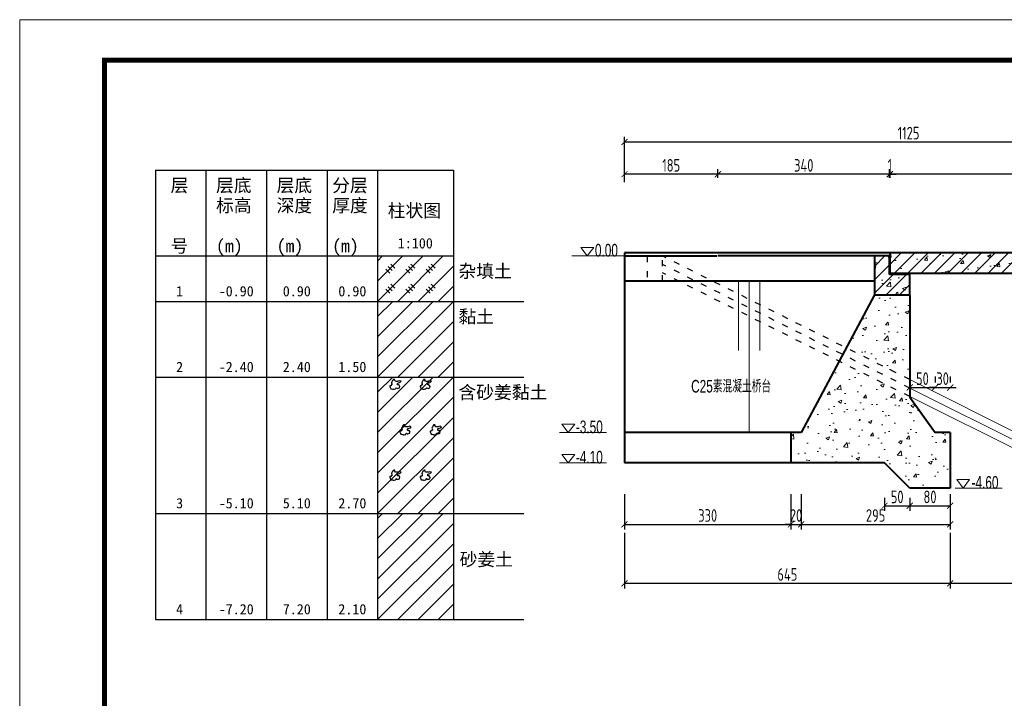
# Model space of a CAD drawing. Header units: inches. Extents: x 112594 to 193184, y 44995 to 116598.
# Tile 20 of 153: x 113439 to 115388, y 64375 to 65720. Entities that reach past the tile are written whole.
import ezdxf
from ezdxf.enums import TextEntityAlignment as Align

# ---------------------------------------------------------------- set-up
doc = ezdxf.new("R2010")
doc.units = ezdxf.units.IN
doc.header["$MEASUREMENT"] = 0
doc.linetypes.add('ACAD_ISO03W100', pattern=[30, 12, -18])
doc.layers.get('0').update_dxf_attribs({"lineweight": 15})
doc.layers.add('1', color=7, linetype='Continuous')
doc.layers.add('6', color=7, linetype='Continuous')
for name, color, linetype, lineweight in [('BM1', 7, 'Continuous', 15), ('虚线', 2, 'ACAD_ISO03W100', 25), ('轮廓线', 1, 'Continuous', 40)]:
    doc.layers.add(name, color=color, linetype=linetype, lineweight=lineweight)
doc.styles.add('HZTXT', font='tssdeng.shx', dxfattribs={"width": 0.75, "bigfont": 'hztxt.shx'})
doc.styles.get("Standard").update_dxf_attribs({"font": 'hztxt_e.shx', "width": 0.7, "bigfont": 'hztxt.shx'})
doc.styles.add('楷体', font='SimSun.ttf', dxfattribs={"width": 0.85})
doc.dimstyles.new('3', dxfattribs={"dimtxt": 25, "dimasz": 12, "dimexe": 10, "dimexo": 30, "dimgap": 5, "dimtad": 1, "dimdec": 0, "dimzin": 0, "dimdsep": 46, "dimtxsty": 'HZTXT', "dimblk": 'ARCHTICK', "dimcen": 0, "dimclrt": 7, "dimazin": 2, "dimtfac": 1, "dimtdec": 0, "dimtix": 1, "dimtmove": 2, "dimatfit": 3, "dimfxl": 250, "dimtolj": 1, "dimtzin": 0, "dimarcsym": 0})
doc.dimstyles.new('6', dxfattribs={"dimtxt": 25, "dimasz": 12, "dimexe": 10, "dimexo": 130, "dimgap": 5, "dimtad": 1, "dimdec": 0, "dimzin": 0, "dimdsep": 46, "dimtxsty": 'HZTXT', "dimblk": 'ARCHTICK', "dimcen": 0, "dimclrt": 7, "dimazin": 2, "dimtfac": 1, "dimtdec": 0, "dimtix": 1, "dimtmove": 2, "dimatfit": 3, "dimfxl": 250, "dimtolj": 1, "dimtzin": 0, "dimarcsym": 0})
pattern_1 = [(50, (91781.76, -58218.446), (71.726018, -6.275213), [7.5, -82.5]), (355, (91781.76, -58218.446), (-13.875133, 75.219213), [6, -66]), (100.4514, (91787.74, -58218.97), (57.85094, 68.943954), [6.37402, -70.11421]), (46.1842, (91781.76, -58198.45), (106.724105, -16.5519), [11.25, -123.75]), (96.6356, (91790.66, -58199.83), (93.46627, 97.41179), [9.56103, -105.1713]), (351.1842, (91781.76, -58198.45), (93.46619, 97.41186), [9, -99]), (21, (91791.76, -58203.446), (59.690705, -40.26189), [7.5, -82.5]), (326, (91791.76, -58203.446), (24.331533, 72.515005), [6, -66]), (71.4514, (91796.736, -58206.8), (84.022263, 32.25305), [6.37402, -70.11421]), (37.5, (91781.762, -58218.446), (1.2159855, 33.2893854), [0, -65.2, 0, -67, 0, -66.25]), (7.5, (91781.762, -58218.446), (26.306954, 39.441171), [0, -38.2, 0, -63.7, 0, -25.25]), (327.5, (91759.462, -58218.446), (53.3822436, -2.255487), [0, -25, 0, -78, 0, -103.5]), (317.5, (91749.46, -58218.446), (58.318617, 10.010498), [0, -32.5, 0, -51.8, 0, -73.5])]
pattern_2 = [(45, (91781.762, -58218.446), (-13.2582521, 13.2582521), [])]

# ---------------------------------------------------------------- blocks, each defined once
blk = doc.blocks.new('_ArchTick')
at = {"color": 0, "linetype": 'ByBlock', "const_width": 0.15}
blk.add_lwpolyline([(-0.5, -0.5), (0.5, 0.5)], dxfattribs=at)
blk = doc.blocks.new('*D483')
at = {"color": 0, "lineweight": -2}
for p, q in [((115161.2, 65406.5), (115161.2, 65423.5)), ((115162.2, 65406.5), (115162.2, 65423.5)), ((115161.2, 65413.5), (115149.2, 65413.5)), ((115161.2, 65413.5), (115162.2, 65413.5)), ((115162.2, 65413.5), (115174.2, 65413.5))]:
    blk.add_line(p, q, dxfattribs=at)
at = {"color": 0, "lineweight": -2, "xscale": 12, "yscale": 12, "zscale": 12}
blk.add_blockref('_ArchTick', (115161.2, 65413.5), dxfattribs=at)
at = {"color": 0, "lineweight": -2, "xscale": 12, "yscale": 12, "zscale": 12, "rotation": 180}
blk.add_blockref('_ArchTick', (115162.2, 65413.5), dxfattribs=at)
at = {"color": 7, "insert": (115161.7, 65431), "char_height": 25, "attachment_point": 5, "style": 'HZTXT'}
blk.add_mtext('\\A1;1', dxfattribs=at)
blk = doc.blocks.new('*D489')
at = {"color": 0, "lineweight": -2}
for p, q in [((114636.2, 64779.5), (114636.2, 64709.8)), ((114965.9, 64779.5), (114965.9, 64709.8)), ((114636.2, 64719.8), (114965.9, 64719.8))]:
    blk.add_line(p, q, dxfattribs=at)
at = {"color": 0, "lineweight": -2, "xscale": 12, "yscale": 12, "zscale": 12, "rotation": 180}
blk.add_blockref('_ArchTick', (114636.2, 64719.8), dxfattribs=at)
at = {"color": 0, "lineweight": -2, "xscale": 12, "yscale": 12, "zscale": 12}
blk.add_blockref('_ArchTick', (114965.9, 64719.8), dxfattribs=at)
at = {"color": 7, "insert": (114801, 64737.3), "char_height": 25, "attachment_point": 5, "style": 'HZTXT'}
blk.add_mtext('\\A1;330', dxfattribs=at)
blk = doc.blocks.new('*D490')
at = {"color": 0, "lineweight": -2}
for p, q in [((114965.9, 64779.5), (114965.9, 64709.8)), ((114985.9, 64779.5), (114985.9, 64709.8)), ((114965.9, 64719.8), (114953.9, 64719.8)), ((114965.9, 64719.8), (114985.9, 64719.8)), ((114985.9, 64719.8), (114997.9, 64719.8))]:
    blk.add_line(p, q, dxfattribs=at)
at = {"color": 0, "lineweight": -2, "xscale": 12, "yscale": 12, "zscale": 12}
blk.add_blockref('_ArchTick', (114965.9, 64719.8), dxfattribs=at)
at = {"color": 0, "lineweight": -2, "xscale": 12, "yscale": 12, "zscale": 12, "rotation": 180}
blk.add_blockref('_ArchTick', (114985.9, 64719.8), dxfattribs=at)
at = {"color": 7, "insert": (114975.9, 64737.3), "char_height": 25, "attachment_point": 5, "style": 'HZTXT'}
blk.add_mtext('\\A1;20', dxfattribs=at)
blk = doc.blocks.new('*D491')
at = {"color": 0, "lineweight": -2}
for p, q in [((114985.9, 64779.5), (114985.9, 64709.8)), ((115281.2, 64779.5), (115281.2, 64709.8)), ((114985.9, 64719.8), (115281.2, 64719.8))]:
    blk.add_line(p, q, dxfattribs=at)
at = {"color": 0, "lineweight": -2, "xscale": 12, "yscale": 12, "zscale": 12, "rotation": 180}
blk.add_blockref('_ArchTick', (114985.9, 64719.8), dxfattribs=at)
at = {"color": 0, "lineweight": -2, "xscale": 12, "yscale": 12, "zscale": 12}
blk.add_blockref('_ArchTick', (115281.2, 64719.8), dxfattribs=at)
at = {"color": 7, "insert": (115133.5, 64737.3), "char_height": 25, "attachment_point": 5, "style": 'HZTXT'}
blk.add_mtext('\\A1;295', dxfattribs=at)
blk = doc.blocks.new('*D492')
at = {"color": 0, "lineweight": -2}
for p, q in [((114636.2, 64702.9), (114636.2, 64593)), ((115281.2, 64702.9), (115281.2, 64593)), ((114636.2, 64603), (115281.2, 64603))]:
    blk.add_line(p, q, dxfattribs=at)
at = {"color": 0, "lineweight": -2, "xscale": 12, "yscale": 12, "zscale": 12, "rotation": 180}
blk.add_blockref('_ArchTick', (114636.2, 64603), dxfattribs=at)
at = {"color": 0, "lineweight": -2, "xscale": 12, "yscale": 12, "zscale": 12}
blk.add_blockref('_ArchTick', (115281.2, 64603), dxfattribs=at)
at = {"color": 7, "insert": (114958.7, 64620.5), "char_height": 25, "attachment_point": 5, "style": 'HZTXT'}
blk.add_mtext('\\A1;645', dxfattribs=at)
blk = doc.blocks.new('三角形')
at = {"layer": '轮廓线', "color": 0, "lineweight": 20}
for p, q in [((24441.9, 199232.1), (24477.5, 199232.1)), ((24459.3, 199208.6), (24441.9, 199232.1)), ((24477.5, 199232.1), (24459.3, 199208.6))]:
    blk.add_line(p, q, dxfattribs=at)
blk = doc.blocks.new('*D493')
at = {"color": 0, "lineweight": -2}
for p, q in [((114821.2, 65406.5), (114821.2, 65423.5)), ((115161.2, 65406.5), (115161.2, 65423.5)), ((115161.2, 65413.5), (114821.2, 65413.5))]:
    blk.add_line(p, q, dxfattribs=at)
at = {"color": 0, "lineweight": -2, "xscale": 12, "yscale": 12, "zscale": 12, "rotation": 180}
blk.add_blockref('_ArchTick', (114821.2, 65413.5), dxfattribs=at)
at = {"color": 0, "lineweight": -2, "xscale": 12, "yscale": 12, "zscale": 12}
blk.add_blockref('_ArchTick', (115161.2, 65413.5), dxfattribs=at)
at = {"color": 7, "insert": (114991.2, 65431), "char_height": 25, "attachment_point": 5, "style": 'HZTXT'}
blk.add_mtext('\\A1;340', dxfattribs=at)
blk = doc.blocks.new('*D494')
at = {"color": 0, "lineweight": -2}
for p, q in [((115281.2, 64702.9), (115281.2, 64593)), ((115281.2, 64603), (115626.2, 64603)), ((115626.2, 64586.5), (115626.2, 64593))]:
    blk.add_line(p, q, dxfattribs=at)
at = {"color": 0, "lineweight": -2, "xscale": 12, "yscale": 12, "zscale": 12, "rotation": 180}
blk.add_blockref('_ArchTick', (115281.2, 64603), dxfattribs=at)
at = {"color": 0, "lineweight": -2, "xscale": 12, "yscale": 12, "zscale": 12}
blk.add_blockref('_ArchTick', (115626.2, 64603), dxfattribs=at)
at = {"color": 7, "insert": (115453.7, 64620.5), "char_height": 25, "attachment_point": 5, "style": 'HZTXT'}
blk.add_mtext('\\A1;345', dxfattribs=at)
blk = doc.blocks.new('*D496')
at = {"color": 0, "lineweight": -2}
for p, q in [((115201.2, 65012.8), (115201.2, 65000.9)), ((115251.2, 65012.8), (115251.2, 65000.9)), ((115201.2, 64990.9), (115251.2, 64990.9))]:
    blk.add_line(p, q, dxfattribs=at)
at = {"color": 0, "lineweight": -2, "xscale": 12, "yscale": 12, "zscale": 12, "rotation": 180}
blk.add_blockref('_ArchTick', (115201.2, 64990.9), dxfattribs=at)
at = {"color": 0, "lineweight": -2, "xscale": 12, "yscale": 12, "zscale": 12}
blk.add_blockref('_ArchTick', (115251.2, 64990.9), dxfattribs=at)
at = {"color": 7, "insert": (115226.2, 65008.4), "char_height": 25, "attachment_point": 5, "style": 'HZTXT'}
blk.add_mtext('\\A1;50', dxfattribs=at)
blk = doc.blocks.new('*D475')
at = {"color": 0, "lineweight": -2}
for p, q in [((115162.2, 65406.5), (115162.2, 65423.5)), ((115760.2, 65406.5), (115760.2, 65423.5)), ((115760.2, 65413.5), (115162.2, 65413.5))]:
    blk.add_line(p, q, dxfattribs=at)
at = {"color": 0, "lineweight": -2, "xscale": 12, "yscale": 12, "zscale": 12, "rotation": 180}
blk.add_blockref('_ArchTick', (115162.2, 65413.5), dxfattribs=at)
at = {"color": 0, "lineweight": -2, "xscale": 12, "yscale": 12, "zscale": 12}
blk.add_blockref('_ArchTick', (115760.2, 65413.5), dxfattribs=at)
at = {"color": 7, "insert": (115461.2, 65431), "char_height": 25, "attachment_point": 5, "style": 'HZTXT'}
blk.add_mtext('\\A1;598', dxfattribs=at)
blk = doc.blocks.new('*D479')
at = {"color": 0, "lineweight": -2}
for p, q in [((114636.2, 65397.9), (114636.2, 65487.4)), ((114636.2, 65477.4), (115761.2, 65477.4)), ((115761.2, 65444.5), (115761.2, 65487.4))]:
    blk.add_line(p, q, dxfattribs=at)
at = {"color": 0, "lineweight": -2, "xscale": 12, "yscale": 12, "zscale": 12, "rotation": 180}
blk.add_blockref('_ArchTick', (114636.2, 65477.4), dxfattribs=at)
at = {"color": 0, "lineweight": -2, "xscale": 12, "yscale": 12, "zscale": 12}
blk.add_blockref('_ArchTick', (115761.2, 65477.4), dxfattribs=at)
at = {"color": 7, "insert": (115198.7, 65494.9), "char_height": 25, "attachment_point": 5, "style": 'HZTXT'}
blk.add_mtext('\\A1;1125', dxfattribs=at)
blk = doc.blocks.new('*D401')
at = {"color": 0, "lineweight": -2}
for p, q in [((114636.2, 65406.5), (114636.2, 65423.5)), ((114821.2, 65406.5), (114821.2, 65423.5)), ((114821.2, 65413.5), (114636.2, 65413.5))]:
    blk.add_line(p, q, dxfattribs=at)
at = {"color": 0, "lineweight": -2, "xscale": 12, "yscale": 12, "zscale": 12, "rotation": 180}
blk.add_blockref('_ArchTick', (114636.2, 65413.5), dxfattribs=at)
at = {"color": 0, "lineweight": -2, "xscale": 12, "yscale": 12, "zscale": 12}
blk.add_blockref('_ArchTick', (114821.2, 65413.5), dxfattribs=at)
at = {"color": 7, "insert": (114728.7, 65431), "char_height": 25, "attachment_point": 5, "style": 'HZTXT'}
blk.add_mtext('\\A1;185', dxfattribs=at)
blk = doc.blocks.new('*D402')
at = {"color": 0, "lineweight": -2}
for p, q in [((115251.2, 65012.8), (115251.2, 65000.9)), ((115281.2, 65012.8), (115281.2, 65000.9)), ((115251.2, 64990.9), (115239.2, 64990.9)), ((115251.2, 64990.9), (115281.2, 64990.9)), ((115281.2, 64990.9), (115293.2, 64990.9))]:
    blk.add_line(p, q, dxfattribs=at)
at = {"color": 0, "lineweight": -2, "xscale": 12, "yscale": 12, "zscale": 12}
blk.add_blockref('_ArchTick', (115251.2, 64990.9), dxfattribs=at)
at = {"color": 0, "lineweight": -2, "xscale": 12, "yscale": 12, "zscale": 12, "rotation": 180}
blk.add_blockref('_ArchTick', (115281.2, 64990.9), dxfattribs=at)
at = {"color": 7, "insert": (115266.2, 65008.4), "char_height": 25, "attachment_point": 5, "style": 'HZTXT'}
blk.add_mtext('\\A1;30', dxfattribs=at)
blk = doc.blocks.new('*D403')
at = {"color": 0, "lineweight": -2}
for p, q in [((115201.2, 64772.6), (115201.2, 64746.6)), ((115281.2, 64772.6), (115281.2, 64746.6)), ((115201.2, 64756.6), (115281.2, 64756.6))]:
    blk.add_line(p, q, dxfattribs=at)
at = {"color": 0, "lineweight": -2, "xscale": 12, "yscale": 12, "zscale": 12, "rotation": 180}
blk.add_blockref('_ArchTick', (115201.2, 64756.6), dxfattribs=at)
at = {"color": 0, "lineweight": -2, "xscale": 12, "yscale": 12, "zscale": 12}
blk.add_blockref('_ArchTick', (115281.2, 64756.6), dxfattribs=at)
at = {"color": 7, "insert": (115241.2, 64774.1), "char_height": 25, "attachment_point": 5, "style": 'HZTXT'}
blk.add_mtext('\\A1;80', dxfattribs=at)
blk = doc.blocks.new('*D404')
at = {"color": 0, "lineweight": -2}
for p, q in [((115151.2, 64772.6), (115151.2, 64746.6)), ((115201.2, 64772.6), (115201.2, 64746.6)), ((115151.2, 64756.6), (115201.2, 64756.6))]:
    blk.add_line(p, q, dxfattribs=at)
at = {"color": 0, "lineweight": -2, "xscale": 12, "yscale": 12, "zscale": 12, "rotation": 180}
blk.add_blockref('_ArchTick', (115151.2, 64756.6), dxfattribs=at)
at = {"color": 0, "lineweight": -2, "xscale": 12, "yscale": 12, "zscale": 12}
blk.add_blockref('_ArchTick', (115201.2, 64756.6), dxfattribs=at)
at = {"color": 7, "insert": (115176.2, 64774.1), "char_height": 25, "attachment_point": 5, "style": 'HZTXT'}
blk.add_mtext('\\A1;50', dxfattribs=at)
blk = doc.blocks.new('SJ')
for p, q in [((0.265, 0.663), (0.243, 0.636)), ((0.28, 0.69), (0.265, 0.663)), ((0.303, 0.715), (0.28, 0.69)), ((0.315, 0.785), (0.303, 0.715)), ((0.355, 0.815), (0.315, 0.785)), ((0.367, 0.84), (0.355, 0.815)), ((0.427, 0.852), (0.367, 0.84)), ((0.469, 0.85), (0.427, 0.852)), ((0.442, 0.81), (0.447, 0.82)), ((0.442, 0.802), (0.442, 0.81)), ((0.504, 0.725), (0.442, 0.802)), ((0.447, 0.82), (0.469, 0.85)), ((0.557, 0.715), (0.504, 0.725)), ((0.614, 0.718), (0.557, 0.715)), ((0.661, 0.723), (0.614, 0.718)), ((0.718, 0.73), (0.661, 0.723)), ((0.674, 0.596), (0.833, 0.655)), ((0.788, 0.752), (0.718, 0.73)), ((0.888, 0.723), (0.788, 0.752)), ((0.833, 0.655), (0.888, 0.723)), ((0.138, 0.434), (0.133, 0.374)), ((0.133, 0.374), (0.143, 0.354)), ((0.168, 0.432), (0.138, 0.434)), ((0.143, 0.354), (0.156, 0.342)), ((0.156, 0.342), (0.195, 0.24)), ((0.223, 0.432), (0.168, 0.432)), ((0.195, 0.24), (0.238, 0.223)), ((0.238, 0.476), (0.223, 0.432)), ((0.253, 0.486), (0.238, 0.476)), ((0.238, 0.223), (0.313, 0.205)), ((0.243, 0.636), (0.283, 0.544)), ((0.283, 0.489), (0.253, 0.486)), ((0.283, 0.544), (0.275, 0.556)), ((0.275, 0.556), (0.28, 0.531)), ((0.28, 0.531), (0.283, 0.494)), ((0.283, 0.494), (0.283, 0.489)), ((0.313, 0.205), (0.352, 0.2)), ((0.352, 0.2), (0.38, 0.193)), ((0.38, 0.193), (0.427, 0.198)), ((0.427, 0.198), (0.524, 0.22)), ((0.524, 0.22), (0.537, 0.243)), ((0.537, 0.243), (0.549, 0.272)), ((0.549, 0.272), (0.567, 0.302)), ((0.567, 0.302), (0.619, 0.26)), ((0.619, 0.26), (0.661, 0.25)), ((0.639, 0.581), (0.674, 0.596)), ((0.639, 0.489), (0.639, 0.581)), ((0.669, 0.484), (0.639, 0.489)), ((0.661, 0.25), (0.721, 0.265)), ((0.716, 0.481), (0.669, 0.484)), ((0.748, 0.474), (0.716, 0.481)), ((0.721, 0.265), (0.781, 0.292)), ((0.806, 0.372), (0.748, 0.474)), ((0.781, 0.292), (0.806, 0.372))]:
    blk.add_line(p, q)

msp = doc.modelspace()

# ---------------------------------------------------------------- hatches: boundary and pattern name
h = msp.add_hatch()
h.set_pattern_fill('ANSI31', color=256, scale=150, style=0)
h.set_pattern_definition(pattern_2)
h.paths.add_polyline_path([(115161.16797, 65214.49435), (115161.16797, 65251.49435), (115131.16797, 65251.49435), (115131.16797, 65174.49435), (115201.16797, 65174.49435), (115201.16797, 65214.49435)])
h = msp.add_hatch()
h.set_pattern_fill('AR-CONC', color=256, scale=10, style=0)
h.set_pattern_definition(pattern_1)
h.paths.add_polyline_path([(115161.16797, 65214.49435), (115161.16797, 65251.49435), (115131.16797, 65251.49435), (115131.16797, 65174.49435), (115201.16797, 65174.49435), (115201.16797, 65214.49435)])
h = msp.add_hatch()
h.set_pattern_fill('AR-CONC', color=256, scale=10, style=0)
h.set_pattern_definition(pattern_1)
h.paths.add_polyline_path([(115760.16797, 65216.49435), (115760.16797, 65257.42435), (115162.16797, 65257.42435), (115162.16797, 65216.49435)])
h = msp.add_hatch()
h.set_pattern_fill('ANSI31', color=256, scale=150, style=0)
h.set_pattern_definition(pattern_2)
h.paths.add_polyline_path([(115760.16797, 65216.49435), (115760.16797, 65257.42435), (115162.16797, 65257.42435), (115162.16797, 65216.49435)])
h = msp.add_hatch()
h.set_pattern_fill('AR-CONC', color=256, scale=10, style=0)
h.set_pattern_definition([(50, (0, 0), (71.726018, -6.275213), [7.5, -82.5]), (355, (0, 0), (-13.875133, 75.219213), [6, -66]), (100.4514, (5.98, -0.52), (57.850938, 68.943954), [6.37402, -70.11421]), (46.1842, (0, 20), (106.724105, -16.5519), [11.25, -123.75]), (96.6356, (8.89, 18.62), (93.46627, 97.41179), [9.56103, -105.1713]), (351.1842, (0, 20), (93.46619, 97.41186), [9, -99]), (21, (10, 15), (59.690705, -40.26189), [7.5, -82.5]), (326, (10, 15), (24.331533, 72.515005), [6, -66]), (71.4514, (14.974, 11.645), (84.022263, 32.25305), [6.37402, -70.11421]), (37.5, (0, 0), (1.2159855, 33.2893854), [0, -65.2, 0, -67, 0, -66.25]), (7.5, (0, 0), (26.306954, 39.441171), [0, -38.2, 0, -63.7, 0, -25.25]), (327.5, (-22.3, 0), (53.3822436, -2.255487), [0, -25, 0, -78, 0, -103.5]), (317.5, (-32.3, 0), (58.318617, 10.010498), [0, -32.5, 0, -51.8, 0, -73.5])])
h.paths.add_polyline_path([(115201.16797, 64971.49732), (115201.16797, 64972.95333), (115061.1597, 65042.95746), (114985.86995, 64901.49732), (114965.86995, 64901.49732), (114965.86995, 64841.49732), (115151.16797, 64841.49732), (115201.16797, 64791.49732), (115281.16797, 64791.49732), (115281.16797, 64901.49732), (115251.16797, 64901.49732)])
h.paths.add_polyline_path([(115201.16797, 65006.49435), (115201.16797, 65174.49435), (115131.16797, 65174.49435), (115075.25922, 65069.44872)])

# ---------------------------------------------------------------- linework, layer by layer
for p, q in [((113438.54004, 65719.60862), (121924.19669, 65719.60862)), ((114636.16797, 65251.49435), (114532.10706, 65251.49435)), ((114861.77371, 65201.49435), (114861.77371, 65064.13947)), ((114883.28465, 65201.49435), (114883.28465, 64901.49732)), ((114903.98799, 65201.49435), (114903.98799, 65064.13947)), ((115511.16797, 64851.49435), (115201.16797, 65006.49435)), ((115511.16797, 64834.72384), (115201.16797, 64989.72384)), ((115511.16797, 64817.95333), (115201.16797, 64972.95333)), ((114600.69828, 64901.49732), (114507.43109, 64901.49732)), ((114600.69828, 64841.49732), (114507.43109, 64841.49732)), ((115384.29096, 64791.49732), (115291.02377, 64791.49732))]:
    msp.add_line(p, q)
at = {"layer": '1'}
for p, q in [((113707.30057, 65421.49435), (114297.30057, 65421.49435)), ((113707.30057, 65421.49435), (113707.30057, 64531.49435)), ((113707.30057, 65421.49435), (114297.30057, 65421.49435)), ((113807.30057, 65421.49435), (113807.30057, 64531.49435)), ((113927.30057, 65421.49435), (113927.30057, 64531.49435)), ((114047.30057, 65421.49435), (114047.30057, 64531.49435)), ((114147.30057, 65421.49435), (114147.30057, 64531.49435)), ((114297.30057, 65421.49435), (114297.30057, 64531.49435)), ((113707.30057, 65251.49435), (114297.30057, 65251.49435))]:
    msp.add_line(p, q, dxfattribs=at)
at = {"layer": '6'}
for p, q in [((114147.30057, 65161.49435), (114237.30057, 65251.49435)), ((114147.30057, 65201.49435), (114197.30057, 65251.49435)), ((114147.30057, 65241.49435), (114157.30057, 65251.49435)), ((114187.30057, 65161.49435), (114277.30057, 65251.49435)), ((114167.30057, 65221.49435), (114163.30057, 65225.49435)), ((114163.30057, 65225.49435), (114171.30057, 65217.49435)), ((114172.30057, 65226.49435), (114168.30057, 65230.49435)), ((114168.30057, 65230.49435), (114176.30057, 65222.49435)), ((114177.30057, 65231.49435), (114173.30057, 65235.49435)), ((114173.30057, 65235.49435), (114181.30057, 65227.49435)), ((114207.30057, 65221.49435), (114203.30057, 65225.49435)), ((114203.30057, 65225.49435), (114211.30057, 65217.49435)), ((114212.30057, 65226.49435), (114208.30057, 65230.49435)), ((114208.30057, 65230.49435), (114216.30057, 65222.49435)), ((114217.30057, 65231.49435), (114213.30057, 65235.49435)), ((114213.30057, 65235.49435), (114221.30057, 65227.49435)), ((114227.30057, 65161.49435), (114297.30057, 65231.49435)), ((114247.30057, 65221.49435), (114243.30057, 65225.49435)), ((114243.30057, 65225.49435), (114251.30057, 65217.49435)), ((114252.30057, 65226.49435), (114248.30057, 65230.49435)), ((114248.30057, 65230.49435), (114256.30057, 65222.49435)), ((114257.30057, 65231.49435), (114253.30057, 65235.49435)), ((114253.30057, 65235.49435), (114261.30057, 65227.49435)), ((114167.30057, 65181.49435), (114163.30057, 65185.49435)), ((114163.30057, 65185.49435), (114171.30057, 65177.49435)), ((114172.30057, 65186.49435), (114168.30057, 65190.49435)), ((114168.30057, 65190.49435), (114176.30057, 65182.49435)), ((114177.30057, 65191.49435), (114173.30057, 65195.49435)), ((114173.30057, 65195.49435), (114181.30057, 65187.49435)), ((114207.30057, 65181.49435), (114203.30057, 65185.49435)), ((114203.30057, 65185.49435), (114211.30057, 65177.49435)), ((114212.30057, 65186.49435), (114208.30057, 65190.49435)), ((114208.30057, 65190.49435), (114216.30057, 65182.49435)), ((114217.30057, 65191.49435), (114213.30057, 65195.49435)), ((114213.30057, 65195.49435), (114221.30057, 65187.49435)), ((114247.30057, 65181.49435), (114243.30057, 65185.49435)), ((114243.30057, 65185.49435), (114251.30057, 65177.49435)), ((114252.30057, 65186.49435), (114248.30057, 65190.49435)), ((114248.30057, 65190.49435), (114256.30057, 65182.49435)), ((114257.30057, 65191.49435), (114253.30057, 65195.49435)), ((114253.30057, 65195.49435), (114261.30057, 65187.49435)), ((114267.30057, 65161.49435), (114297.30057, 65191.49435)), ((113707.30057, 65161.49435), (114147.30057, 65161.49435)), ((114147.30057, 65161.49435), (114152.30057, 65161.49435)), ((114147.30057, 65011.49435), (114297.30057, 65161.49435)), ((114147.30057, 65051.49435), (114257.30057, 65161.49435)), ((114147.30057, 65091.49435), (114217.30057, 65161.49435)), ((114147.30057, 65131.49435), (114177.30057, 65161.49435)), ((114152.30057, 65161.49435), (114297.30057, 65161.49435)), ((114297.30057, 65161.49435), (114307.30057, 65161.49435)), ((114307.30057, 65161.49435), (114436.87722, 65161.49435)), ((114187.30057, 65011.49435), (114297.30057, 65121.49435)), ((114227.30057, 65011.49435), (114297.30057, 65081.49435)), ((114267.30057, 65011.49435), (114297.30057, 65041.49435)), ((113707.30057, 65011.49435), (114147.30057, 65011.49435)), ((114147.30057, 65011.49435), (114152.30057, 65011.49435)), ((114147.30057, 64861.49435), (114297.30057, 65011.49435)), ((114147.30057, 64901.49435), (114257.30057, 65011.49435)), ((114147.30057, 64941.49435), (114217.30057, 65011.49435)), ((114147.30057, 64981.49435), (114177.30057, 65011.49435)), ((114152.30057, 65011.49435), (114297.30057, 65011.49435)), ((114297.30057, 65011.49435), (114307.30057, 65011.49435)), ((114307.30057, 65011.49435), (114436.87722, 65011.49435)), ((114147.30057, 64821.49435), (114297.30057, 64971.49435)), ((114147.30057, 64781.49435), (114297.30057, 64931.49435)), ((114147.30057, 64741.49435), (114297.30057, 64891.49435)), ((114187.30057, 64741.49435), (114297.30057, 64851.49435)), ((114227.30057, 64741.49435), (114297.30057, 64811.49435)), ((114267.30057, 64741.49435), (114297.30057, 64771.49435)), ((113707.30057, 64741.49435), (114147.30057, 64741.49435)), ((114147.30057, 64741.49435), (114152.30057, 64741.49435)), ((114147.30057, 64611.49435), (114277.30057, 64741.49435)), ((114147.30057, 64651.49435), (114237.30057, 64741.49435)), ((114147.30057, 64691.49435), (114197.30057, 64741.49435)), ((114147.30057, 64731.49435), (114157.30057, 64741.49435)), ((114152.30057, 64741.49435), (114297.30057, 64741.49435)), ((114297.30057, 64741.49435), (114307.30057, 64741.49435)), ((114307.30057, 64741.49435), (114436.87722, 64741.49435)), ((114147.30057, 64571.49435), (114297.30057, 64721.49435)), ((114147.30057, 64531.49435), (114297.30057, 64681.49435)), ((114187.30057, 64531.49435), (114297.30057, 64641.49435)), ((114227.30057, 64531.49435), (114297.30057, 64601.49435)), ((114267.30057, 64531.49435), (114297.30057, 64561.49435)), ((113707.30057, 64531.49435), (114147.30057, 64531.49435)), ((114147.30057, 64531.49435), (114152.30057, 64531.49435)), ((114152.30057, 64531.49435), (114297.30057, 64531.49435)), ((114297.30057, 64531.49435), (114307.30057, 64531.49435)), ((114307.30057, 64531.49435), (114436.87722, 64531.49435))]:
    msp.add_line(p, q, dxfattribs=at)
at = {"layer": 'BM1', "linetype": 'Continuous'}
msp.add_line((113438.54004, 65719.60862), (113438.54004, 62719.30555), dxfattribs=at)
at = {"layer": 'BM1', "color": 0, "linetype": 'Continuous', "const_width": 9.99898}
msp.add_lwpolyline([(113606.38414, 62769.30045), (113606.38414, 65639.30763), (117631.37347, 65639.30763), (117631.37347, 62769.30045)], close=True, dxfattribs=at)
at = {"layer": '虚线'}
for p, q in [((114681.16797, 65251.49435), (114681.16797, 65201.49435)), ((115201.16797, 65006.49435), (114711.16797, 65251.49435)), ((114711.16797, 65201.49435), (114711.16797, 65251.49435)), ((115201.16797, 64989.72384), (114711.16797, 65234.72384)), ((115201.16797, 64972.95333), (114711.16797, 65217.95333)), ((114681.16797, 65201.49435), (114711.16797, 65201.49435))]:
    msp.add_line(p, q, dxfattribs=at)
at = {"layer": '轮廓线', "color": 0, "lineweight": 20}
for p, q in [((114549.58604, 65268.43436), (114575.26126, 65268.43436)), ((114562.13188, 65251.49435), (114549.58604, 65268.43436)), ((114575.26126, 65268.43436), (114562.13188, 65251.49435))]:
    msp.add_line(p, q, dxfattribs=at)
at = {"layer": '轮廓线'}
for p, q in [((115162.16797, 65257.42435), (114636.16797, 65257.42435)), ((114636.16797, 65257.42435), (114636.16797, 64841.49732)), ((114636.16797, 65251.49435), (114819.16797, 65251.49435)), ((115131.16797, 65251.49435), (114821.16797, 65251.49435)), ((115161.16797, 65251.49435), (115131.16797, 65251.49435)), ((115131.16797, 65251.49435), (115131.16797, 65174.49435)), ((115161.16797, 65214.49435), (115161.16797, 65251.49435)), ((115162.16797, 65216.49435), (115162.16797, 65257.49435)), ((115760.16797, 65257.42435), (115162.16797, 65257.42435)), ((115201.16797, 65214.49435), (115161.16797, 65214.49435)), ((115760.16797, 65216.49435), (115162.16797, 65216.49435)), ((115201.16797, 65173.49435), (115201.16797, 65214.49435)), ((115131.16797, 65201.49435), (114636.16797, 65201.49435)), ((115131.16797, 65174.49435), (114985.86995, 64901.49732)), ((115131.16797, 65174.49435), (115201.16797, 65174.49435)), ((115201.16797, 65173.49435), (115201.16797, 64971.49732)), ((115201.16797, 64971.49732), (115251.16797, 64901.49732)), ((114985.86995, 64901.49732), (114636.16797, 64901.49732)), ((114965.86995, 64901.49732), (114965.86995, 64841.49732)), ((115281.16797, 64901.49732), (115251.16797, 64901.49732)), ((115281.16797, 64901.49732), (115281.16797, 64791.49732)), ((115151.16797, 64841.49732), (114636.16797, 64841.49732)), ((115201.16797, 64791.49732), (115151.16797, 64841.49732)), ((115281.16797, 64791.49732), (115201.16797, 64791.49732))]:
    msp.add_line(p, q, dxfattribs=at)

# ---------------------------------------------------------------- block references
at = {"xscale": 0.7200000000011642, "yscale": 0.7200000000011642, "zscale": 0.7200000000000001}
for p in [(96914.06633, -78528.66028), (96914.06633, -78588.66028), (97695.89332, -78638.66028)]:
    msp.add_blockref('三角形', p, dxfattribs=at)
at = {"layer": '6', "xscale": 30, "yscale": 30, "zscale": 30}
for p in [(114167.30057, 64981.49435), (114227.30057, 64981.49435), (114187.30057, 64891.49435), (114247.30057, 64891.49435), (114167.30057, 64801.49435), (114227.30057, 64801.49435)]:
    msp.add_blockref('SJ', p, dxfattribs=at)

# ---------------------------------------------------------------- texts
at = {"width": 0.7}
for s, p in [('0.00', (114577.66047, 65250.37072)), ('C25素混凝土桥台', (114768.20875, 64980.87756)), ('-3.50', (114539.89802, 64900.37369)), ('-4.10', (114539.89802, 64840.37369)), ('-4.60', (115323.4907, 64790.37369))]:
    msp.add_text(s, height=25, dxfattribs=at).set_placement(p)
at = {"layer": '1', "style": '楷体'}
for s, height, p in [('层', 25.84, (113737.30057, 65378.49435)), ('层底', 25.84, (113827.30057, 65378.49435)), ('层底', 25.84, (113947.30057, 65378.49435)), ('分层', 25.84, (114057.30057, 65378.49435)), ('标高', 25.84, (113827.30057, 65338.49435)), ('深度', 25.84, (113947.30057, 65338.49435)), ('厚度', 25.84, (114057.30057, 65338.49435)), ('柱状图', 25.84, (114167.30057, 65328.49435)), ('号', 25.84, (113737.30057, 65258.49435)), ('(m)', 25.84, (113827.30057, 65258.49435)), ('(m)', 25.84, (113947.30057, 65258.49435)), ('(m)', 25.84, (114057.30057, 65258.49435)), ('1:100', 20.4, (114187.30057, 65266.49435))]:
    msp.add_text(s, height=height, dxfattribs=at).set_placement(p)
at = {"layer": '6', "style": '楷体'}
for s, height, p in [('杂填土', 25.84, (114307.30057, 65208.49435)), ('1', 20.4, (113748.30057, 65171.49435)), ('黏土', 25.84, (114307.30057, 65118.49435)), ('2', 20.4, (113748.30057, 65021.49435)), ('含砂姜黏土', 25.84, (114307.30057, 64968.49435)), ('3', 20.4, (113748.30057, 64751.49435)), ('砂姜土', 25.84, (114309.74092, 64637.53308)), ('4', 20.4, (113748.30057, 64541.49435))]:
    msp.add_text(s, height=height, dxfattribs=at).set_placement(p)
for s, p in [('-0.90', (113867.30057, 65171.49435)), ('0.90', (113987.30057, 65171.49435)), ('0.90', (114097.30057, 65171.49435)), ('-2.40', (113867.30057, 65021.49435)), ('2.40', (113987.30057, 65021.49435)), ('1.50', (114097.30057, 65021.49435)), ('-5.10', (113867.30057, 64751.49435)), ('5.10', (113987.30057, 64751.49435)), ('2.70', (114097.30057, 64751.49435)), ('-7.20', (113867.30057, 64541.49435)), ('7.20', (113987.30057, 64541.49435)), ('2.10', (114097.30057, 64541.49435))]:
    msp.add_text(s, height=20.4, dxfattribs=at).set_placement(p, align=Align.CENTER)

# ---------------------------------------------------------------- dimensions: what is measured, and where the dimension line sits
for base, p1, p2, dimstyle, picture, middle in [((115761.16797, 65477.3697), (114636.16797, 65367.85564), (115761.16797, 65414.49354), '3', '*D479', (115198.66797, 65494.8697)), ((115162.16797, 65413.51878), (115161.16797, 65276.49435), (115162.16797, 65276.49435), '6', '*D483', (115161.66797, 65431.01878))]:
    dim = msp.add_linear_dim(base=base, p1=p1, p2=p2, angle=180, dimstyle=dimstyle)
    dim.commit()
    dim.dimension.update_dxf_attribs({"geometry": picture, "text_midpoint": middle})
for base, p1, p2, dimstyle, picture, middle in [((114636.16797, 65413.51878), (114821.16797, 65276.49435), (114636.16797, 65276.49435), '6', '*D401', (114728.66797, 65431.01878)), ((114821.16797, 65413.51878), (115161.16797, 65276.49435), (114821.16797, 65276.49435), '6', '*D493', (114991.16797, 65431.01878)), ((115162.16797, 65413.51878), (115760.16797, 65276.49435), (115162.16797, 65276.49435), '6', '*D475', (115461.16797, 65431.01878)), ((115251.16797, 64990.91326), (115201.16797, 64982.823), (115251.16797, 64982.823), '3', '*D496', (115226.16797, 65008.41326)), ((115281.16797, 64990.91326), (115251.16797, 64982.823), (115281.16797, 64982.823), '3', '*D402', (115266.16797, 65008.41326)), ((114965.86995, 64719.83284), (114636.16797, 64809.45561), (114965.86995, 64809.45561), '3', '*D489', (114801.01896, 64737.33284)), ((114985.86995, 64719.83284), (114965.86995, 64809.45561), (114985.86995, 64809.45561), '3', '*D490', (114975.86995, 64737.33284)), ((115281.16797, 64719.83284), (114985.86995, 64809.45561), (115281.16797, 64809.45561), '3', '*D491', (115133.51896, 64737.33284)), ((115201.16797, 64756.59584), (115151.16797, 64802.62469), (115201.16797, 64802.62469), '3', '*D404', (115176.16797, 64774.09584)), ((115281.16797, 64756.59584), (115201.16797, 64802.62469), (115281.16797, 64802.62469), '3', '*D403', (115241.16797, 64774.09584)), ((115281.16797, 64602.97081), (114636.16797, 64732.93553), (115281.16797, 64732.93553), '3', '*D492', (114958.66797, 64620.47081)), ((115626.16797, 64602.97081), (115281.16797, 64732.93553), (115626.16797, 64616.52946), '3', '*D494', (115453.66797, 64620.47081))]:
    dim = msp.add_linear_dim(base=base, p1=p1, p2=p2, dimstyle=dimstyle)
    dim.commit()
    dim.dimension.update_dxf_attribs({"geometry": picture, "text_midpoint": middle})

doc.saveas('drawing.dxf')
